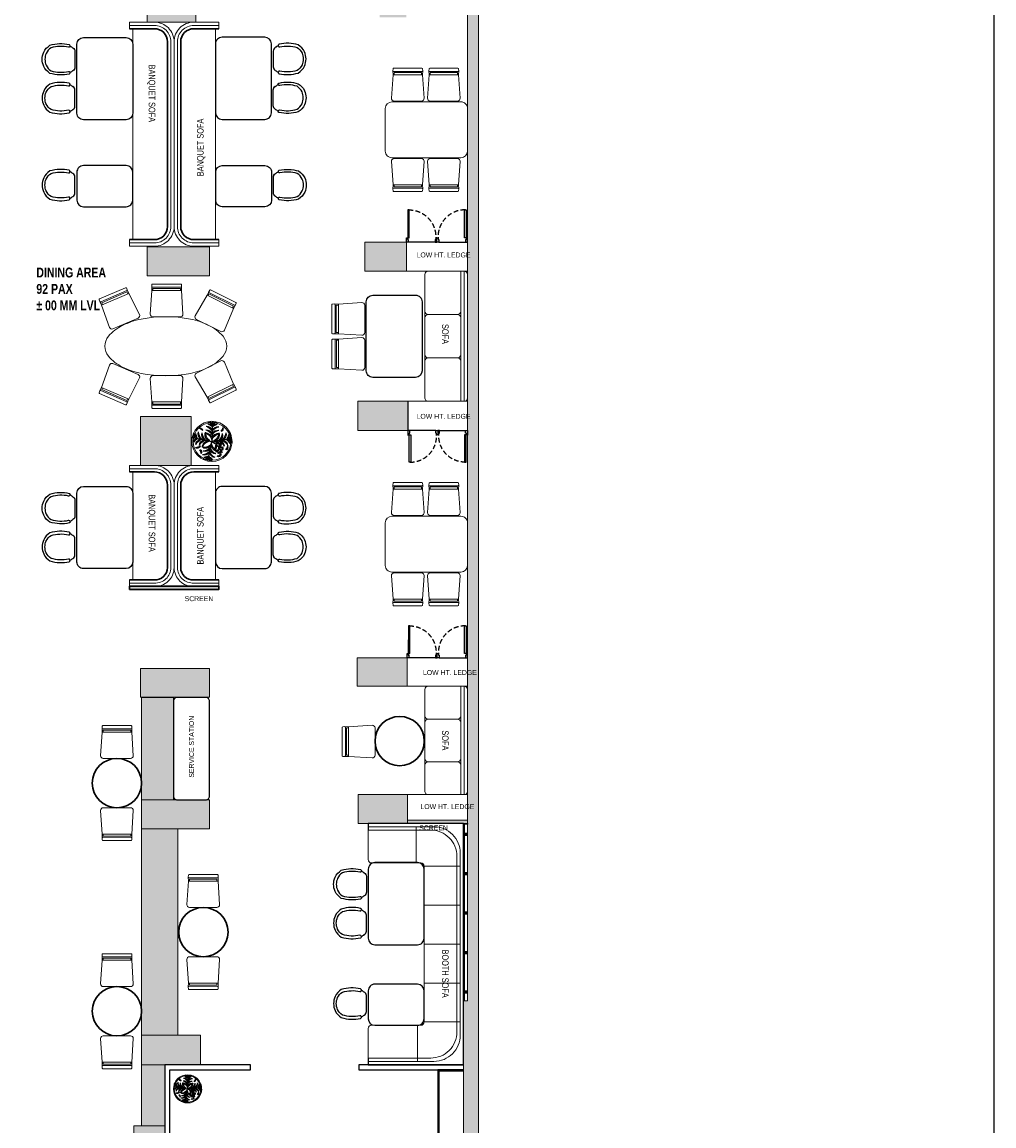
# Model space of a CAD drawing. Extents: x 3940905 to 4145695, y 925352 to 1109797.
# Tile 6 of 256: x 4006989 to 4021778, y 1024945 to 1041743. Entities that reach past the tile are written whole.
import ezdxf

# ---------------------------------------------------------------- set-up
doc = ezdxf.new("R2010")
doc.units = 0
doc.header["$LTSCALE"] = 750
doc.header["$MEASUREMENT"] = 0
doc.linetypes.add('DASHED2', pattern=[0.375, 0.25, -0.125])
doc.layers.get('0').update_dxf_attribs({"linetype": 'CONTINUOUS', "lineweight": 0})
for name, color, linetype, lineweight in [('A_ FURN', 15, 'CONTINUOUS', 15), ('COLUMN', 1, 'CONTINUOUS', 9), ('FURN', 15, 'CONTINUOUS', 5), ('HATCH', 7, 'CONTINUOUS', 0), ('plant', 72, 'CONTINUOUS', 25), ('PLANTERS', 92, 'CONTINUOUS', 9), ('PLANTS', 72, 'CONTINUOUS', 0), ('wall', 7, 'CONTINUOUS', 25)]:
    doc.layers.add(name, color=color, linetype=linetype, lineweight=lineweight)
for name, color, linetype in [('AR-FURNITURE', 34, 'CONTINUOUS'), ('DOOR', 44, 'CONTINUOUS'), ('PARTITION', 16, 'CONTINUOUS'), ('TEXT', 7, 'CONTINUOUS')]:
    doc.layers.add(name, color=color, linetype=linetype)
doc.styles.add('ARA-30', font='arial.ttf', dxfattribs={"width": 0.8, "height": 150})

# ---------------------------------------------------------------- blocks, each defined once
blk = doc.blocks.new('*U771')
at = {"layer": 'FURN', "lineweight": 25, "elevation": 0}
blk.add_lwpolyline([(383754, -790137, 0.414214), (383694, -790197), (383694, -790627, 0.414214), (383754, -790687), (385194, -790687, 0.414214), (385254, -790627), (385254, -790197, 0.414214), (385194, -790137)], format="xyb", close=True, dxfattribs=at)
blk = doc.blocks.new('gbdhsr')
at = {"layer": 'A_ FURN', "lineweight": 25}
blk.add_line((7562641, -860385), (7562884, -860385), dxfattribs=at)
blk.add_lwpolyline([(7562967, -860309, 0.417442), (7562987, -860297, 0.132147), (7562976, -860004, 0.146235), (7562870, -859909, 0.210467), (7562655, -859909, 0.146235), (7562549, -860004, 0.132147), (7562538, -860297, 0.430318), (7562558, -860309), (7562566, -860307, 0.405791), (7562578, -860287, -0.129483), (7562588, -860022, -0.13964), (7562672, -859947, -0.20833), (7562853, -859947, -0.13964), (7562937, -860022, -0.129483), (7562947, -860287, 0.405606), (7562959, -860307)], format="xyb", close=True, dxfattribs=at)
at = {"layer": 'A_ FURN', "elevation": 0}
blk.add_lwpolyline([(7562641, -860385, -0.242064), (7562588, -860354, -0.020734), (7562559, -860309), (7562566, -860307, 0.405791), (7562578, -860287, -0.129483), (7562588, -860022, -0.13964), (7562672, -859947, -0.20833), (7562853, -859947, -0.13964), (7562937, -860022, -0.129483), (7562947, -860287, 0.405164), (7562959, -860307), (7562966, -860309, -0.0202), (7562936, -860354, -0.238331), (7562884, -860385)], format="xyb", close=True, dxfattribs=at)
at = {"layer": 'A_ FURN', "lineweight": 25}
for centre, radius, start, end in [((7563119, -859981), 649, 210.3761, 215.1274), ((7562645, -860318), 67.1, 212.2664, 266.6964), ((7562880, -860318), 67.5, 273.422, 327.0432), ((7562385, -859968), 673, 324.9923, 329.6212)]:
    blk.add_arc(centre, radius, start, end, dxfattribs=at)
blk = doc.blocks.new('4 seater banquet')
at = {"layer": 'A_ FURN', "lineweight": 25, "elevation": 0}
blk.add_lwpolyline([(3586402, 925129), (3586402, 924079, 0.414211), (3586502, 923979), (3587152, 923979, 0.414216), (3587252, 924079), (3587252, 925129, 0.414211), (3587152, 925229), (3586502, 925229, 0.414216)], format="xyb", close=True, dxfattribs=at)
at = {"layer": 'A_ FURN', "lineweight": 5, "rotation": 270}
blk.add_blockref('gbdhsr', (4447666, 8487661), dxfattribs=at)
at = {"layer": 'A_ FURN', "lineweight": 5, "xscale": -1.000000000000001, "rotation": 270}
blk.add_blockref('gbdhsr', (4447666, -6638454), dxfattribs=at)
blk = doc.blocks.new('6')
at = {"color": 64, "true_color": 0x6f9400}
for p in [(6566, 609), (6541.4, 588.3), (6590.6, 588.3), (6570.3, 559.4)]:
    blk.add_line(p, (6566, 584), dxfattribs=at)
for centre, radius, start, end in [((6561.4, 602.6), 5.77, 36.29, 99.6243), ((6556.7, 595.9), 13, 44.0763, 73.3794), ((6561.4, 599.9), 5.77, 36.29, 99.6243), ((6556.7, 593.1), 13, 44.0763, 73.3794), ((6570.7, 602.6), 5.77, 80.3757, 143.71), ((6575.3, 595.9), 13, 106.6206, 135.9237), ((6570.7, 599.9), 5.77, 80.3757, 143.71), ((6575.3, 593.1), 13, 106.6206, 135.9237), ((6548.5, 591.8), 5.77, 160.3757, 223.71), ((6556, 595.2), 13, 186.6206, 215.9237), ((6551.2, 591.3), 5.77, 160.3757, 223.71), ((6558.6, 594.8), 13, 186.6206, 215.9237), ((6556.7, 593), 7.99, 164.6063, 234.7511), ((6562.3, 596.3), 13.4, 184.9634, 228.6288), ((6555.5, 599.8), 2.88, 139.742, 258.7475), ((6561.1, 592.2), 7.99, 164.6063, 234.7511), ((6559.4, 602), 6.25, 184.618, 228.2106), ((6566.8, 595.5), 13.4, 184.9634, 228.6288), ((6558.3, 586.3), 7.79, 3.4259, 103.6346), ((6555.1, 582.2), 11.8, 21.6665, 83.1878), ((6565, 592), 7.79, 156.3654, 256.5741), ((6569.7, 594.5), 11.8, 176.8122, 238.3335), ((6554.6, 589.8), 13.4, 31.3712, 75.0366), ((6558.8, 594.7), 7.99, 25.2489, 95.3937), ((6558.8, 590.2), 7.99, 25.2489, 95.3937), ((6554.6, 585.2), 13.4, 31.3712, 75.0366), ((6573.7, 586.3), 7.79, 76.3654, 176.5741), ((6573.2, 594.7), 7.99, 84.6063, 154.7511), ((6577.4, 589.8), 13.4, 104.9634, 148.6288), ((6577.4, 585.2), 13.4, 104.9634, 148.6288), ((6573.2, 590.2), 7.99, 84.6063, 154.7511), ((6577, 582.2), 11.8, 96.8122, 158.3335), ((6562.3, 594.5), 11.8, 301.6665, 3.1878), ((6567, 592), 7.79, 283.4259, 23.6346), ((6565.2, 595.5), 13.4, 311.3712, 355.0366), ((6570.9, 592.2), 7.99, 305.2489, 15.3937), ((6582.6, 594.8), 5.77, 80.3757, 143.71), ((6587.2, 588), 13, 106.6206, 135.9237), ((6569.7, 596.3), 13.4, 311.3712, 355.0366), ((6575.4, 593), 7.99, 305.2489, 15.3937), ((6573.4, 594.8), 13, 324.0763, 353.3794), ((6580.8, 591.3), 5.77, 316.29, 19.6243), ((6576, 595.2), 13, 324.0763, 353.3794), ((6583.5, 591.8), 5.77, 316.29, 19.6243), ((6546.9, 582.6), 5.77, 116.29, 179.6243), ((6552.7, 576.8), 13, 124.0763, 153.3794), ((6549.6, 582.2), 5.77, 116.29, 179.6243), ((6555.4, 576.4), 13, 124.0763, 153.3794), ((6548.9, 576.9), 2.88, 139.742, 258.7475), ((6554.2, 578.7), 7.99, 105.2489, 175.3937), ((6558.3, 573.7), 13.4, 111.3712, 155.0366), ((6552.8, 579.2), 6.25, 184.618, 228.2106), ((6558.6, 577.9), 7.99, 105.2489, 175.3937), ((6562.8, 572.9), 13.4, 111.3712, 155.0366), ((6554.9, 576), 2.88, 139.742, 258.7475), ((6558.8, 578.2), 6.25, 184.618, 228.2106), ((6577.6, 559.6), 27, 115.4772, 156.6585), ((6558.7, 580.7), 4.35, 144.9865, 244.4034), ((6562.4, 576.8), 7.79, 83.4259, 183.6346), ((6565.9, 572.9), 11.8, 101.6665, 163.1878), ((6567.5, 584.8), 12.5, 187.5759, 215.8942), ((6560.3, 575), 3.83, 138.8744, 278.9763), ((6563.6, 576.8), 6.25, 173.7536, 244.097), ((6554.9, 583.8), 11.8, 286.8122, 348.3335), ((6558.8, 580.3), 7.79, 266.3654, 6.5741), ((6561.2, 583), 2.81, 114.2257, 255.1279), ((6563.4, 583.7), 3.9, 150.4398, 228.6694), ((6566.6, 578.4), 6.48, 161.4477, 239.3672), ((6581.9, 582.7), 21.1, 185.4007, 208.139), ((6574, 583), 7.79, 193.4259, 293.6346), ((6576.5, 587.7), 11.8, 211.6665, 273.1878), ((6566.1, 572.9), 11.8, 16.8122, 78.3335), ((6569.6, 576.8), 7.79, 356.3654, 96.5741), ((6569.2, 572.9), 13.4, 24.9634, 68.6288), ((6573.4, 577.9), 7.99, 4.6063, 74.7511), ((6573.7, 573.7), 13.4, 24.9634, 68.6288), ((6577.9, 578.7), 7.99, 4.6063, 74.7511), ((6587.7, 588.3), 13, 234.0763, 263.3794), ((6584.3, 580.8), 5.77, 226.29, 289.6243), ((6576.6, 576.4), 13, 26.6206, 55.9237), ((6582.4, 582.2), 5.77, 0.3757, 63.71), ((6557, 572.3), 2.85, 167.0577, 302.8533), ((6557, 568.2), 2.85, 167.0577, 302.8533), ((6558.6, 573.9), 4, 185.1845, 268.654), ((6558.6, 569.9), 4, 185.1845, 268.654), ((6555, 580.8), 13.4, 294.9634, 338.6288), ((6560, 576.6), 7.99, 274.6063, 344.7511), ((6555.7, 576.3), 13.4, 294.9634, 338.6288), ((6560.8, 572.1), 7.99, 274.6063, 344.7511), ((6558.4, 573.4), 13, 296.6206, 325.9237), ((6564.2, 567.5), 5.77, 270.3757, 333.71), ((6558.9, 570.7), 13, 296.6206, 325.9237), ((6577.5, 584.8), 13.4, 221.3712, 265.0366), ((6574.2, 579.1), 7.99, 215.2489, 285.3937), ((6578.3, 580.3), 13.4, 221.3712, 265.0366), ((6575, 574.6), 7.99, 215.2489, 285.3937), ((6576.8, 576.6), 13, 234.0763, 263.3794), ((6573.3, 569.2), 5.77, 226.29, 289.6243), ((6577.3, 573.9), 13, 234.0763, 263.3794), ((6581.2, 570.4), 2.88, 101.2525, 220.258), ((6585.1, 568.1), 6.25, 131.7894, 175.382), ((6564.7, 564.9), 5.77, 270.3757, 333.71), ((6573.8, 566.5), 5.77, 226.29, 289.6243)]:
    blk.add_arc(centre, radius, start, end, dxfattribs=at)
blk = doc.blocks.new('vvbg')
at = {"layer": 'PLANTERS', "color": 34}
for radius in [215, 202]:
    blk.add_circle((2, 11), radius, dxfattribs=at)
at = {"layer": 'plant', "xscale": 8.600299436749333, "yscale": 8.600299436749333, "zscale": 8.600299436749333, "rotation": 2.14003837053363}
blk.add_blockref('6', (-56240, -7117), dxfattribs=at)
blk = doc.blocks.new('FFS')
at = {"lineweight": 25}
for p, q in [((-84673, 4226), (-84673, 4326)), ((-84673, 656), (-84673, 756))]:
    blk.add_line(p, q, dxfattribs=at)
blk.add_lwpolyline([(-84673, 4326), (-86123, 4326), (-86123, 656), (-84673, 656)], dxfattribs=at)
at = {"layer": 'FURN', "ltscale": 50}
for p, q in [((-85423, 3726), (-85423, 4276)), ((-85523, 3676), (-86073, 3676)), ((-85523, 3084), (-86073, 3084)), ((-85523, 2491), (-86073, 2491)), ((-85523, 1899), (-86073, 1899)), ((-85523, 1306), (-86073, 1306)), ((-85404, 1256), (-85404, 706))]:
    blk.add_line(p, q, dxfattribs=at)
for points in [[(-84673, 706), (-85673, 706, -0.414214), (-86073, 1106), (-86073, 3876, -0.414214), (-85673, 4276), (-84673, 4276), (-84673, 4326), (-86056, 4326, -0.06818), (-86070, 4326), (-86123, 4326), (-86123, 656), (-84673, 656)], [(-84673, 756), (-85623, 756, -0.414214), (-86023, 1156), (-86023, 3826, -0.414214), (-85623, 4226), (-84673, 4226), (-84673, 4276), (-85673, 4276, 0.414214), (-86073, 3876), (-86073, 1106, 0.414214), (-85673, 706), (-84673, 706)], [(-84673, 4226), (-85623, 4226, 0.414214), (-86023, 3826), (-86023, 1156, 0.414214), (-85623, 756), (-84673, 756), (-84673, 1206, 0.414214), (-84723, 1256), (-85473, 1256, -0.414214), (-85523, 1306), (-85523, 3676, -0.414214), (-85473, 3726), (-84723, 3726, 0.414214), (-84673, 3776)]]:
    blk.add_lwpolyline(points, format="xyb", close=True, dxfattribs=at)
blk = doc.blocks.new('xffs')
at = {"layer": 'FURN'}
blk.add_line((3986080, 1026742, 0), (3986080, 1025292, 0), dxfattribs=at)
for points in [[(3986130, 1025191), (3986679, 1025191, 0.414214), (3986729, 1025241), (3986729, 1026791, 0.414214), (3986679, 1026841), (3986130, 1026841, 0.414214), (3986080, 1026791), (3986080, 1025241, 0.414214)], [(3986639, 1026841), (3986669, 1026841, -0.414214), (3986679, 1026831), (3986679, 1025201, -0.414214), (3986669, 1025191), (3986639, 1025191, -0.414214), (3986629, 1025201), (3986629, 1026831, -0.414214)]]:
    blk.add_lwpolyline(points, format="xyb", close=True, dxfattribs=at)
for points in [[(3986629, 1026831), (3986629, 1026390, -0.414214), (3986579, 1026340), (3986130, 1026340, -0.414214), (3986080, 1026390), (3986080, 1026791)], [(3986080, 1025241), (3986080, 1025640, -0.414214), (3986130, 1025690), (3986579, 1025690, -0.414214), (3986629, 1025640), (3986629, 1025201)]]:
    blk.add_lwpolyline(points, format="xyb", dxfattribs=at)
at = {"layer": 'FURN', "elevation": 0}
blk.add_lwpolyline([(3986080, 1025740), (3986080, 1026290, -0.414214), (3986130, 1026340), (3986579, 1026340, -0.414214), (3986629, 1026290), (3986629, 1025740, -0.414214), (3986579, 1025690), (3986130, 1025690, -0.414214)], format="xyb", close=True, dxfattribs=at)
blk = doc.blocks.new('EDFDSCX')
blk.add_line((498130, -854141, 0), (498656, -854141, 0))
at = {"layer": 'DOOR', "elevation": 0}
for points in [[(498666, -853504), (498667, -854052), (498636, -854052), (498635, -853504)], [(498093, -854052), (498115, -854052), (498115, -854087), (498130, -854087), (498130, -854141), (498093, -854141)], [(498693, -854051), (498671, -854052), (498671, -854087), (498655, -854087), (498656, -854141), (498693, -854141)]]:
    blk.add_lwpolyline(points, close=True, dxfattribs=at)
at = {"layer": 'DOOR', "color": 8, "linetype": 'DASHED2', "ltscale": 0.5}
blk.add_arc((498644, -854033, 0), 529, 89.2264, 182.0402, dxfattribs=at)
blk = doc.blocks.new('gg')
at = {"layer": 'FURN'}
for p, q in [((3987992, 1031536), (3987994, 1031476)), ((3988446, 1031537), (3988444, 1031476))]:
    blk.add_line(p, q, dxfattribs=at)
at = {"layer": 'FURN', "flags": 128}
for points in [[(3988004, 1031576), (3988435, 1031576, -0.399656), (3988445, 1031567), (3988446, 1031537, -0.428842), (3988436, 1031527), (3988002, 1031526, -0.429556), (3987992, 1031537), (3987994, 1031567, -0.399115)], [(3988467, 1031118), (3988444, 1031477), (3987994, 1031477), (3987971, 1031118, 0.428923), (3988011, 1031076), (3988427, 1031076, 0.428923)]]:
    blk.add_lwpolyline(points, format="xyb", close=True, dxfattribs=at)
blk.add_lwpolyline([(3988010, 1031477), (3988010, 1031508), (3988428, 1031508), (3988428, 1031477)], dxfattribs=at)
blk = doc.blocks.new('COLUMN')
at = {"layer": 'COLUMN'}
h = blk.add_hatch(color=1, dxfattribs=at)
h.dxf.hatch_style = 1
h.paths.add_polyline_path([(2683499, 965771), (2684448, 965771), (2684448, 965331), (2683499, 965331)])
h.paths.add_polyline_path([(2684238, 970191), (2683499, 970191), (2683499, 969191), (2684238, 969191)])
h.paths.add_polyline_path([(2687443, 969266), (2687038, 969266), (2687038, 970031), (2687443, 970031)])
h.paths.add_polyline_path([(2687108, 972041), (2687644, 972041), (2687644, 971756), (2687108, 971756)])
h.paths.add_polyline_path([(2683499, 973491), (2684408, 973491), (2684408, 973041), (2683499, 973041)])
h.paths.add_polyline_path([(2683649, 975761), (2683978, 975761), (2683978, 975211), (2683649, 975211)])
h.paths.add_polyline_path([(2686978, 975811), (2687728, 975811), (2687728, 975476), (2686978, 975476)])
h.paths.add_polyline_path([(2689869, 975851), (2689028, 975851), (2689028, 975556), (2689869, 975556)])
h.paths.add_polyline_path([(2686978, 973346), (2687644, 973346), (2687644, 973116), (2686978, 973116)])
h.paths.add_polyline_path([(2683824, 977646), (2684029, 977646), (2684029, 977211), (2683824, 977211)])
h.paths.add_polyline_path([(2683824, 979911), (2684104, 979911), (2684104, 980241), (2683824, 980241)])
h.paths.add_polyline_path([(2687804, 979891), (2688004, 979891), (2688004, 980241), (2687804, 980241)])
h.paths.add_polyline_path([(2691584, 979836), (2692014, 979836), (2692014, 980241), (2691584, 980241)])
h.paths.add_polyline_path([(2691696, 977346), (2692014, 977346), (2692014, 976786), (2691696, 976786)])
h.paths.add_polyline_path([(2687443, 965841), (2686813, 965841), (2686813, 965401), (2687443, 965401)])
h.paths.add_polyline_path([(2687468, 963421), (2686703, 963421), (2686703, 962976), (2687468, 962976)])
h.paths.add_polyline_path([(2684168, 963191), (2683399, 963191), (2683399, 962446), (2684168, 962446)])
h.paths.add_polyline_path([(2684448, 958916), (2683399, 958916), (2683399, 959356), (2684448, 959356)])
h.paths.add_polyline_path([(2684448, 957356), (2683414, 957356), (2683414, 956916), (2684448, 956916)])
h.paths.add_polyline_path([(2687458, 957436), (2686708, 957436), (2686708, 956996), (2687458, 956996)])
h.paths.add_polyline_path([(2687453, 959516), (2686693, 959516), (2686693, 959086), (2687453, 959086)])
h.paths.add_polyline_path([(2683414, 953326), (2684313, 953326), (2684313, 953776), (2683414, 953776)])
h.paths.add_polyline_path([(2683294, 952396), (2683768, 952396), (2683768, 951976), (2683294, 951976)])
h.paths.add_polyline_path([(2682464, 977841), (2681834, 977841), (2681834, 977051), (2682464, 977051)])
at = {"color": 2}
for points in [[(2684238, 970191), (2683499, 970191), (2683499, 969191), (2684238, 969191)], [(2683499, 965771), (2684448, 965771), (2684448, 965331), (2683499, 965331)], [(2687443, 965841), (2686813, 965841), (2686813, 965401), (2687443, 965401)], [(2687468, 963421), (2686703, 963421), (2686703, 962976), (2687468, 962976)], [(2684168, 963191), (2683399, 963191), (2683399, 962446), (2684168, 962446)], [(2687453, 959516), (2686693, 959516), (2686693, 959086), (2687453, 959086)], [(2684448, 958916), (2683399, 958916), (2683399, 959356), (2684448, 959356)], [(2684448, 957356), (2683414, 957356), (2683414, 956916), (2684448, 956916)], [(2687458, 957436), (2686708, 957436), (2686708, 956996), (2687458, 956996)], [(2683414, 953326), (2684313, 953326), (2684313, 953776), (2683414, 953776)], [(2683294, 952396), (2683768, 952396), (2683768, 951976), (2683294, 951976)]]:
    blk.add_lwpolyline(points, close=True, dxfattribs=at)
at = {"layer": 'COLUMN'}
for p, q in [((2686813, 965401), (2686813, 965491)), ((2686703, 963421), (2686703, 963291)), ((2686708, 957436), (2687118, 957436)), ((2684448, 956916), (2684448, 957006))]:
    blk.add_line(p, q, dxfattribs=at)
at = {"layer": 'COLUMN', "color": 1}
for points in [[(2684238, 970191), (2683499, 970191), (2683499, 969191), (2684238, 969191)], [(2683499, 965771), (2684448, 965771), (2684448, 965331), (2683499, 965331)], [(2687443, 965841), (2686813, 965841), (2686813, 965401), (2687443, 965401)], [(2687468, 963421), (2686703, 963421), (2686703, 962976), (2687468, 962976)], [(2684168, 963191), (2683399, 963191), (2683399, 962446), (2684168, 962446)], [(2687453, 959516), (2686693, 959516), (2686693, 959086), (2687453, 959086)], [(2684448, 958916), (2683399, 958916), (2683399, 959356), (2684448, 959356)], [(2684448, 957356), (2683414, 957356), (2683414, 956916), (2684448, 956916)], [(2687458, 957436), (2686708, 957436), (2686708, 956996), (2687458, 956996)], [(2683414, 953326), (2684313, 953326), (2684313, 953776), (2683414, 953776)], [(2683294, 952396), (2683768, 952396), (2683768, 951976), (2683294, 951976)]]:
    blk.add_lwpolyline(points, close=True, dxfattribs=at)

msp = doc.modelspace()

# ---------------------------------------------------------------- hatches: boundary and pattern name
at = {"layer": 'FURN'}
h = msp.add_hatch(color=256, dxfattribs=at)
h.dxf.hatch_style = 1
h.paths.add_polyline_path([(4008622.7, 1033106.6), (4009982.7, 1033106.6), (4009982.7, 1033156.6), (4008622.7, 1033156.6)])
h = msp.add_hatch(color=256, dxfattribs=at)
h.dxf.hatch_style = 1
h.paths.add_polyline_path([(4012851.7, 1029546.6), (4013766.7, 1029546.6), (4013766.7, 1029596.6), (4012851.7, 1029596.6)])
at = {"layer": 'HATCH'}
h = msp.add_hatch(color=8, dxfattribs=at)
h.dxf.hatch_style = 1
h.paths.add_polyline_path([(4013317.7, 1022598.6), (4013317.7, 1024526.6), (4013317.7, 1024706.6), (4013706.7, 1024706.6), (4013706.7, 1026846.6), (4013766.7, 1026846.6), (4013766.7, 1041911.6), (4012836.7, 1041911.6), (4012836.7, 1042141.6), (4013936.7, 1042141.6), (4013936.7, 1024526.6), (4013547.7, 1024526.6), (4013547.7, 1022718.4)])
at = {"layer": 'HATCH', "true_color": 0x939598}
h = msp.add_hatch(color=252, dxfattribs=at)
h.dxf.hatch_style = 1
h.paths.add_polyline_path([(4008807.7, 1024946.6), (4009161.7, 1024946.6), (4009161.7, 1025876.6), (4008807.7, 1025876.6)])
h.paths.add_polyline_path([(4008807.7, 1026326.6), (4009357.7, 1026326.6), (4009357.7, 1029466.6), (4008807.7, 1029466.6)])
h.paths.add_polyline_path([(4008807.7, 1029906.6), (4009291.7, 1029906.6), (4009291.7, 1031466.6), (4008807.7, 1031466.6)])

# ---------------------------------------------------------------- linework, layer by layer
at = {"layer": 'AR-FURNITURE'}
msp.add_lwpolyline([(3999191.1, 1054804.7), (4021777.6, 1054804.7), (4021777.6, 1015833), (3999191.1, 1015833)], close=True, dxfattribs=at)
at = {"layer": 'FURN'}
for p, q in [((4008622.7, 1041641.6), (4008622.7, 1041741.6)), ((4008672.7, 1041641.6, 0.1), (4008672.7, 1038432.1, 0)), ((4009932.7, 1041641.6, 0.1), (4009932.7, 1038432.1, 0)), ((4009982.7, 1041641.6), (4009982.7, 1041741.6)), ((4008622.7, 1038332.1), (4008622.7, 1038432.1)), ((4009982.7, 1038332.1), (4009982.7, 1038432.1)), ((4008622.7, 1034896.6, 0.1), (4008622.7, 1034996.6, 0.1)), ((4009982.7, 1034896.6, 0.1), (4009982.7, 1034996.6, 0.1)), ((4008672.7, 1034896.6, 0.1), (4008672.7, 1033255.5, 0)), ((4009932.7, 1034896.6, 0.1), (4009932.7, 1033255.5)), ((4008622.7, 1033155.5), (4008622.7, 1033255.5)), ((4009982.7, 1033155.5), (4009982.7, 1033255.5))]:
    msp.add_line(p, q, dxfattribs=at)
at = {"layer": 'FURN', "ltscale": 2}
for p, q in [((4008622.7, 1033255.5), (4008622.7, 1033155.5)), ((4009982.7, 1033255.5), (4009982.7, 1033155.5))]:
    msp.add_line(p, q, dxfattribs=at)
at = {"layer": 'FURN'}
for points in [[(4008622.7, 1038332.1), (4009002.7, 1038332.1, 0.4142136), (4009302.7, 1038632.1), (4009302.7, 1041441.6, 0.4142136), (4009002.7, 1041741.6), (4008622.7, 1041741.6)], [(4008622.7, 1038382.1), (4009002.7, 1038382.1, 0.4142136), (4009252.7, 1038632.1), (4009252.7, 1041441.6, 0.4142136), (4009002.7, 1041691.6), (4008622.7, 1041691.6)], [(4009302.7, 1041441.6, -0.4142136), (4009602.7, 1041741.6), (4009982.7, 1041741.6)], [(4009982.7, 1038382.1), (4009602.7, 1038382.1, -0.4142136), (4009352.7, 1038632.1), (4009352.7, 1041441.6, -0.4142136), (4009602.7, 1041691.6), (4009982.7, 1041691.6)], [(4009982.7, 1038332.1), (4009602.7, 1038332.1, -0.4142136), (4009302.7, 1038632.1)], [(4013666.7, 1037941.6), (4013666.7, 1037341.6, -0.4142136), (4013616.7, 1037291.6), (4013166.8, 1037291.6, -0.4142136), (4013116.8, 1037341.6), (4013116.8, 1037901.6)], [(4010046.9, 1036961.1, 0.1034719), (4009831.1, 1037127.9, 0.0634345), (4009550.9, 1037222.4, 0.0994911), (4008799.7, 1037222.4, 0.0634345), (4008519.4, 1037127.9, 0.1034719), (4008303.6, 1036961.1, 0.3688), (4008303.6, 1036658.3, 0.1034719), (4008519.4, 1036491.5, 0.0634345), (4008799.7, 1036397.1, 0.0994912), (4009550.9, 1036397.1, 0.0634345), (4009831.1, 1036491.5, 0.1034719), (4010046.9, 1036658.3, 0.3687998), (4010046.9, 1036961.1)], [(4013116.8, 1036021.6), (4013116.8, 1036581.6, -0.4142136), (4013166.8, 1036631.6), (4013616.7, 1036631.6, -0.4142136), (4013666.7, 1036581.6), (4013666.7, 1035981.6)], [(4009302.7, 1034696.6, 0.4142136), (4009002.7, 1034996.6), (4008622.7, 1034996.6)], [(4008622.7, 1033205.5), (4009002.7, 1033205.5, 0.4267035), (4009252.7, 1033440.7), (4009252.7, 1034696.6, 0.4142136), (4009002.7, 1034946.6), (4008622.7, 1034946.6)], [(4009982.7, 1033155.5), (4009602.7, 1033155.5, -0.424598), (4009302.7, 1033440.7), (4009302.7, 1034696.6, -0.4142136), (4009602.7, 1034996.6), (4009982.7, 1034996.6)], [(4009982.7, 1033205.5), (4009602.7, 1033205.5, -0.4267035), (4009352.7, 1033440.7), (4009352.7, 1034696.6, -0.4142136), (4009602.7, 1034946.6), (4009982.7, 1034946.6)], [(4008622.7, 1033155.5), (4009002.7, 1033155.5, 0.424598), (4009302.7, 1033440.7)]]:
    msp.add_lwpolyline(points, format="xyb", dxfattribs=at)
at = {"layer": 'FURN', "lineweight": 30}
for points in [[(4008622.7, 1038432.1), (4009002.7, 1038432.1, 0.4142136), (4009202.7, 1038632.1), (4009202.7, 1041441.6, 0.4142136), (4009002.7, 1041641.6), (4008622.7, 1041641.6)], [(4009982.7, 1038432.1), (4009602.7, 1038432.1, -0.4142136), (4009402.7, 1038632.1), (4009402.7, 1041441.6, -0.4142136), (4009602.7, 1041641.6), (4009982.7, 1041641.6)], [(4008622.7, 1033255.5), (4009002.7, 1033255.5, 0.4298787), (4009202.7, 1033440.7), (4009202.7, 1034696.6, 0.4142136), (4009002.7, 1034896.6), (4008622.7, 1034896.6)], [(4009982.7, 1033255.5), (4009602.7, 1033255.5, -0.4298787), (4009402.7, 1033440.7), (4009402.7, 1034696.6, -0.4142136), (4009602.7, 1034896.6), (4009982.7, 1034896.6)]]:
    msp.add_lwpolyline(points, format="xyb", dxfattribs=at)
at = {"layer": 'FURN'}
for points in [[(4013666.7, 1039678.5), (4012616.7, 1039678.5, -0.4142289), (4012516.7, 1039778.5), (4012516.7, 1040428.5, -0.4141982), (4012616.7, 1040528.5), (4013666.7, 1040528.5, -0.4142289), (4013766.7, 1040428.5), (4013766.7, 1039778.5, -0.4141982)], [(4013166.8, 1035971.6), (4013716.7, 1035971.6, 0.4142136), (4013766.7, 1036021.6), (4013766.7, 1037901.6, 0.4142136), (4013716.7, 1037951.6), (4013166.8, 1037951.6, 0.4142136), (4013116.8, 1037901.6), (4013116.8, 1036021.6, 0.4142136)], [(4013676.7, 1037951.6), (4013706.7, 1037951.6, -0.4142136), (4013716.7, 1037941.6), (4013716.7, 1035981.6, -0.4142136), (4013706.7, 1035971.6), (4013676.7, 1035971.6, -0.4142136), (4013666.7, 1035981.6), (4013666.7, 1037941.6, -0.4142136)], [(4013666.7, 1033373.3), (4012616.7, 1033373.3, -0.4142289), (4012516.7, 1033473.3), (4012516.7, 1034123.3, -0.4141982), (4012616.7, 1034223.3), (4013666.7, 1034223.3, -0.4142289), (4013766.7, 1034123.3), (4013766.7, 1033473.3, -0.4141982)]]:
    msp.add_lwpolyline(points, format="xyb", close=True, dxfattribs=at)
at = {"layer": 'FURN', "lineweight": 25}
for points in [[(4008672.7, 1039033.4), (4008672.7, 1039458.4, 0.4142108), (4008572.7, 1039558.4), (4007922.8, 1039558.4, 0.4142163), (4007822.8, 1039458.4), (4007822.8, 1039033.4, 0.4142108), (4007922.8, 1038933.4), (4008572.7, 1038933.4, 0.4142163)], [(4009935.2, 1039033.4), (4009935.2, 1039458.4, -0.4142108), (4010035.2, 1039558.4), (4010685.2, 1039558.4, -0.4142163), (4010785.2, 1039458.4), (4010785.1, 1039033.4, -0.4142108), (4010685.1, 1038933.4), (4010035.2, 1038933.4, -0.4142163)], [(4013106.7, 1027801.6), (4013106.7, 1028851.6, 0.4142108), (4013006.7, 1028951.6), (4012356.8, 1028951.6, 0.4142163), (4012256.8, 1028851.6), (4012256.8, 1027801.6, 0.4142108), (4012356.8, 1027701.6), (4013006.7, 1027701.6, 0.4142163)], [(4013106.7, 1026576.6), (4013106.7, 1027001.6, 0.4142108), (4013006.7, 1027101.6), (4012356.8, 1027101.6, 0.4142163), (4012256.8, 1027001.6), (4012256.8, 1026576.6, 0.4142108), (4012356.8, 1026476.6), (4013006.7, 1026476.6, 0.4142163)]]:
    msp.add_lwpolyline(points, format="xyb", close=True, dxfattribs=at)
at = {"layer": 'FURN', "lineweight": 0, "ltscale": 2}
for points in [[(4012836.7, 1038391.6), (4013766.7, 1038391.6), (4013766.7, 1037951.6), (4012836.7, 1037951.6)], [(4012861.7, 1035971.6), (4013766.7, 1035971.6), (4013766.7, 1035526.6), (4012861.7, 1035526.6)], [(4012846.7, 1032066.6), (4013766.7, 1032066.6), (4013766.7, 1031636.6), (4012846.7, 1031636.6)], [(4012851.7, 1029986.6), (4013766.7, 1029986.6), (4013766.7, 1029596.6), (4012851.7, 1029596.6)]]:
    msp.add_lwpolyline(points, close=True, dxfattribs=at)
at = {"layer": 'FURN', "lineweight": 25, "elevation": 0.1}
msp.add_lwpolyline([(4013076.7, 1037486.6), (4013076.7, 1036436.6, -0.4142108), (4012976.7, 1036336.6), (4012326.8, 1036336.6, -0.4142163), (4012226.8, 1036436.6), (4012226.8, 1037486.6, -0.4142108), (4012326.8, 1037586.6), (4012976.7, 1037586.6, -0.4142163)], format="xyb", close=True, dxfattribs=at)
at = {"layer": 'FURN', "elevation": 0.1}
msp.add_lwpolyline([(4013116.8, 1036681.6), (4013116.8, 1037241.6, -0.4142136), (4013166.8, 1037291.6), (4013616.7, 1037291.6, -0.4142136), (4013666.7, 1037241.6), (4013666.7, 1036681.6, -0.4142136), (4013616.7, 1036631.6), (4013166.8, 1036631.6, -0.4142136)], format="xyb", close=True, dxfattribs=at)
at = {"layer": 'FURN', "lineweight": 30}
msp.add_lwpolyline([(4008622.7, 1033106.6), (4009982.7, 1033106.6), (4009982.7, 1033156.6), (4008622.7, 1033156.6)], close=True, dxfattribs=at)
at = {"layer": 'FURN'}
msp.add_lwpolyline([(4012851.7, 1029546.6), (4013766.7, 1029546.6), (4013766.7, 1029596.6), (4012851.7, 1029596.6)], close=True, dxfattribs=at)
at = {"layer": 'FURN', "lineweight": 25}
for points in [[(4009237.5, 1025799.9), (4010465.1, 1025799.9), (4010465.1, 1025876.6), (4009161.7, 1025876.6), (4009161.7, 1024377.8), (4009237.5, 1024377.8)], [(4013317.7, 1024706.6), (4013335.7, 1024706.6), (4013335.7, 1025799.9), (4013317.7, 1025799.9)], [(4013335.7, 1025781.9), (4013706.7, 1025781.9), (4013706.7, 1025799.9), (4013335.7, 1025799.9)]]:
    msp.add_lwpolyline(points, close=True, dxfattribs=at)
msp.add_lwpolyline([(4013706.7, 1025876.6), (4012115.1, 1025876.6), (4012115.1, 1025799.9), (4013706.7, 1025799.9)], dxfattribs=at)
at = {"layer": 'FURN', "lineweight": 30}
for centre in [(4012734.7, 1030801.7), (4008432.7, 1030162.1), (4009747.9, 1027895), (4008432.8, 1026690.8)]:
    msp.add_circle(centre, 375, dxfattribs=at)
at = {"layer": 'PARTITION', "color": 8, "ltscale": 2}
for p, q in [((4013766.7, 1029395.8), (4013718.7, 1029370.8)), ((4013766.7, 1029370.8), (4013718.7, 1029395.8)), ((4013766.7, 1028795.8), (4013718.7, 1028770.8)), ((4013766.7, 1028770.8), (4013718.7, 1028795.8)), ((4013766.7, 1028195.8), (4013718.7, 1028170.8)), ((4013766.7, 1028170.8), (4013718.7, 1028195.8)), ((4013766.7, 1027595.8), (4013718.7, 1027570.8)), ((4013766.7, 1027570.8), (4013718.7, 1027595.8)), ((4013766.7, 1026995.8), (4013718.7, 1026970.8)), ((4013766.7, 1026970.8), (4013718.7, 1026995.8))]:
    msp.add_line(p, q, dxfattribs=at)
at = {"layer": 'PARTITION', "ltscale": 2}
for points in [[(4013718.7, 1026846.6), (4013706.7, 1026846.6), (4013706.7, 1029546.6), (4013718.7, 1029546.6)], [(4013718.7, 1029534.6), (4013718.7, 1029546.6), (4013766.7, 1029546.6), (4013766.7, 1029534.6)]]:
    msp.add_lwpolyline(points, close=True, dxfattribs=at)
for points in [[(4013766.7, 1029395.8), (4013718.7, 1029395.8), (4013718.7, 1029370.8), (4013766.7, 1029370.8), (4013766.7, 1029395.8)], [(4013766.7, 1028795.8), (4013718.7, 1028795.8), (4013718.7, 1028770.8), (4013766.7, 1028770.8), (4013766.7, 1028795.8)], [(4013766.7, 1028195.8), (4013718.7, 1028195.8), (4013718.7, 1028170.8), (4013766.7, 1028170.8), (4013766.7, 1028195.8)], [(4013766.7, 1027595.8), (4013718.7, 1027595.8), (4013718.7, 1027570.8), (4013766.7, 1027570.8), (4013766.7, 1027595.8)], [(4013766.7, 1026995.8), (4013718.7, 1026995.8), (4013718.7, 1026970.8), (4013766.7, 1026970.8), (4013766.7, 1026995.8)]]:
    msp.add_lwpolyline(points, dxfattribs=at)
at = {"layer": 'wall', "lineweight": 0, "ltscale": 2}
msp.add_lwpolyline([(4013317.7, 1022598.6), (4013317.7, 1024706.6), (4013706.7, 1024706.6), (4013706.7, 1026846.6), (4013766.7, 1026846.6), (4013766.7, 1041911.6), (4012836.7, 1041911.6), (4012836.7, 1042141.6), (4013936.7, 1042141.6), (4013936.7, 1024526.6), (4013547.7, 1024526.6), (4013547.7, 1022718.4), (4013317.7, 1022598.6)], dxfattribs=at)
for points in [[(4008807.7, 1029906.6), (4009291.7, 1029906.6), (4009291.7, 1031466.6), (4008807.7, 1031466.6)], [(4008807.7, 1026326.6), (4009357.7, 1026326.6), (4009357.7, 1029466.6), (4008807.7, 1029466.6)], [(4008807.7, 1024946.6), (4009161.7, 1024946.6), (4009161.7, 1025876.6), (4008807.7, 1025876.6)]]:
    msp.add_lwpolyline(points, close=True, dxfattribs=at)

# ---------------------------------------------------------------- block references
at = {"layer": 'COLUMN'}
msp.add_blockref('COLUMN', (1325393.8, 72551.1), dxfattribs=at)
at = {"layer": 'DOOR'}
for p, xscale, yscale, zscale, rotation in [((4398543.3, 1700529.5, 0), -0.7747585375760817, 0.7747585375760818, 0.7747585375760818, 0.05714005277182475), ((3628060.2, 1700529.5, 0), 0.7747585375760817, 0.7747585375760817, 0.7747585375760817, 359.9428599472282), ((4388460.3, 390740, 0), 0.7544561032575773, 0.7544561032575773, 0.7544561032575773, 179.9428599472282), ((3638167.6, 390740, 0), -0.7544561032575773, 0.7544561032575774, 0.7544561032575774, 180.0571400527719), ((4394405.9, 1687084.7, 0), -0.7664278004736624, 0.7664278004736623, 0.7664278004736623, 0.05714005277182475), ((3632207.6, 1687084.7, 0), 0.7664278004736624, 0.7664278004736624, 0.7664278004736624, 359.9428599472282)]:
    msp.add_blockref('EDFDSCX', p, dxfattribs=dict(at, xscale=xscale, yscale=yscale, zscale=zscale, rotation=rotation))
at = {"layer": 'FURN', "lineweight": 30, "xscale": -1}
for p in [(7595075.2, 116277.6, 0.1), (7595075.2, 109447.4, 0.1)]:
    msp.add_blockref('4 seater banquet', p, dxfattribs=at)
at = {"layer": 'FURN', "lineweight": 30}
for p in [(423530.3, 116282.6, 0.1), (423530.3, 109447.4, 0.1)]:
    msp.add_blockref('4 seater banquet', p, dxfattribs=at)
at = {"layer": 'FURN'}
for name, p in [('gg', (24639.6, 9465.1)), ('gg', (25187.6, 9465.1)), ('gg', (20969.9, 6180.7)), ('gg', (24639.6, 3159.9)), ('gg', (25187.6, 3159.9)), ('xffs', (27037.3, 4795.4)), ('gg', (20213.7, -538.8)), ('gg', (21526.6, -2805.9)), ('gg', (20213.7, -4010.2))]:
    msp.add_blockref(name, p, dxfattribs=at)
at = {"layer": 'FURN', "xscale": -1}
for p, rotation in [((24639.6, 2070741.8), 180), ((25187.6, 2070741.8), 180), ((5043278.7, 5025445.1), 89.99999999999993), ((5043279.6, 5024911.9), 89.99999999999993), ((-21581.6, 189886.7), 206.3552496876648), ((754749.2, 3562666.1), 156.6702024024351), ((20969.9, 2067438.7), 180), ((24639.6, 2064436.6), 180), ((25187.6, 2064436.6), 180), ((5043435.7, 5019012.7), 89.99999999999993), ((20213.7, 2060863.1), 180), ((21526.6, 2058596), 180), ((20213.7, 2057391.7), 180)]:
    msp.add_blockref('gg', p, dxfattribs=dict(at, rotation=rotation))
at = {"layer": 'FURN', "lineweight": 5, "rotation": 89.99999999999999}
for p in [(3147409, -6523499.2, 0.1), (3151843, -6534731, 0.1), (3151843, -6535956, 0.1)]:
    msp.add_blockref('gbdhsr', p, dxfattribs=at)
at = {"layer": 'FURN', "lineweight": 5, "xscale": -1}
for p, rotation in [((4871198.9, -6523499.2, 0.1), 270), ((3151843, 8591384.2, 0.1), 89.99999999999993)]:
    msp.add_blockref('gbdhsr', p, dxfattribs=dict(at, rotation=rotation))
at = {"layer": 'FURN'}
for p, rotation in [((754749.2, -1489046.7), 23.32979759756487), ((-21581.6, 1883732.8), 333.6447503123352)]:
    msp.add_blockref('gg', p, dxfattribs=dict(at, rotation=rotation))
at = {"layer": 'FURN', "lineweight": 30, "rotation": 270}
msp.add_blockref('*U771', (4799978.9, 1415160.8, 0), dxfattribs=at)
at = {"layer": 'FURN', "lineweight": 25, "rotation": 180}
msp.add_blockref('FFS', (3927583.7, 1030202.9), dxfattribs=at)
at = {"layer": 'PLANTS', "xscale": -1.423181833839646, "yscale": 1.423181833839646, "zscale": 1.423181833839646}
msp.add_blockref('vvbg', (4009881.2, 1035345.8), dxfattribs=at)
at = {"layer": 'PLANTS', "xscale": -1}
msp.add_blockref('vvbg', (4009508.8, 1025498.2), dxfattribs=at)

# ---------------------------------------------------------------- texts
at = {"color": 18, "true_color": 0x000000, "insert": (4007206.2, 1038006.9), "char_height": 150, "width": 2186.013, "attachment_point": 1, "style": 'ARA-30'}
msp.add_mtext('{\\fStylus BT|b1|i0|c0|p34;DINING AREA\\P92 PAX\\P%%P 00 MM LVL}', dxfattribs=at)
at = {"layer": 'TEXT', "attachment_point": 1, "style": 'ARA-30'}
for s, insert, char_height, width, rotation in [('\\pxqc;BANQUET SOFA ', (4009015.7, 1041897.7), 100, 2479.152, 270), ('\\pxqc;BANQUET SOFA ', (4009651.3, 1038749.2), 100, 2172.229, 90), (' SOFA ', (4013479.7, 1037178.8), 100, 2479.152, 270), ('\\pxqc;BANQUET SOFA ', (4009015.7, 1035358.2), 100, 2479.152, 270), ('\\pxqc;BANQUET SOFA ', (4009651.3, 1032840.8), 100, 2172.229, 90), (' SOFA ', (4013479.7, 1030994.7), 100, 2479.152, 270), ('SERVICE STATION', (4009530.1, 1030244.8), 75, 726.464, 90), ('  BOOTH SOFA ', (4013479.7, 1027690.7), 100, 2479.152, 270)]:
    msp.add_mtext(s, dxfattribs=dict(at, insert=insert, char_height=char_height, width=width, rotation=rotation))
at = {"layer": 'TEXT', "char_height": 75, "attachment_point": 1, "style": 'ARA-30'}
for s, insert, width in [('LOW HT. LEDGE', (4012992.7, 1038236.7), 976.277), ('LOW HT. LEDGE', (4012992.7, 1035780.7), 976.277), ('SCREEN ', (4009463.5, 1033005.7), 726.464), ('LOW HT. LEDGE', (4013089.3, 1031882), 976.277), ('LOW HT. LEDGE', (4013051.3, 1029842), 976.277), ('SCREEN ', (4013032.8, 1029518.4), 726.464)]:
    msp.add_mtext(s, dxfattribs=dict(at, insert=insert, width=width))

doc.saveas('drawing.dxf')
